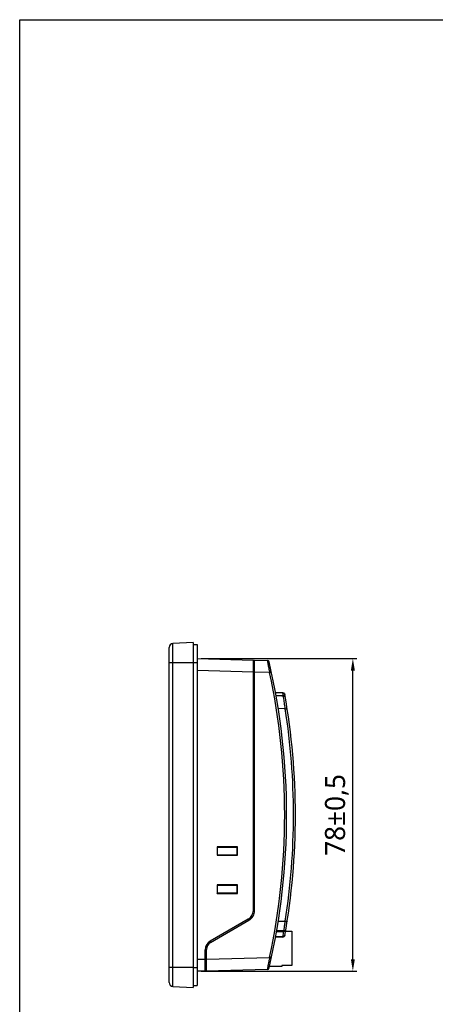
# Model space of a CAD drawing. Extents: x 0 to 1188, y 0 to 420.
# Tile 2 of 22: x 0 to 104, y 175 to 420. Entities that reach past the tile are written whole.
import ezdxf

# ---------------------------------------------------------------- set-up
doc = ezdxf.new("R2010")
doc.units = 0
doc.header["$LTSCALE"] = 32.67
doc.header["$PDMODE"] = 3
doc.header["$PDSIZE"] = 8
doc.layers.get('0').update_dxf_attribs({"linetype": 'CONTINUOUS'})
doc.layers.get('DEFPOINTS').update_dxf_attribs({"linetype": 'CONTINUOUS'})
doc.styles.get("Standard").update_dxf_attribs({"font": 'msyh.ttc'})
doc.dimstyles.get("Standard").update_dxf_attribs({"dimtxt": 5, "dimasz": 3, "dimexe": 1, "dimexo": 1, "dimgap": 1, "dimtad": 1, "dimdec": 1, "dimtxsty": 'STANDARD', "dimcen": 0, "dimazin": 3, "dimtp": 0.001, "dimtm": 0.001, "dimtfac": 1, "dimtdec": 1, "dimtofl": 0, "dimtmove": 0, "dimatfit": 3, "dimtolj": 1})

# ---------------------------------------------------------------- blocks, each defined once
blk = doc.blocks.new('*D7')
at = {"color": 0}
for p, q in [((45.27, 260.75), (84.09, 260.75)), ((83.09, 185.81), (83.09, 257.75)), ((45.27, 182.81), (84.09, 182.81))]:
    blk.add_line(p, q, dxfattribs=at)
for points in [[(82.59, 257.75), (83.59, 257.75), (83.09, 260.75)], [(82.59, 185.81), (83.59, 185.81), (83.09, 182.81)]]:
    blk.add_solid(points, dxfattribs=at)
at = {"layer": 'DEFPOINTS', "color": 0}
for p in [(44.27, 260.75), (83.09, 260.75), (44.27, 182.81)]:
    blk.add_point(p, dxfattribs=at)
at = {"color": 0, "insert": (79.09, 221.78), "char_height": 5, "attachment_point": 5, "rotation": 90}
blk.add_mtext('\\A1;78±0,5', dxfattribs=at)

msp = doc.modelspace()

# ---------------------------------------------------------------- linework, layer by layer
for p, q in [((0, 0), (0, 420)), ((0, 420), (594, 420)), ((37.27, 180.04), (37.27, 263.52)), ((43.27, 264.78), (38.22, 264.52)), ((38.22, 179.04), (38.22, 264.52)), ((43.27, 264.78), (43.27, 178.78)), ((43.27, 264.28), (44.27, 264.28)), ((44.27, 264.28), (44.27, 179.28)), ((44.27, 260.75), (58.27, 260.39)), ((58.27, 197.94), (58.27, 260.39)), ((58.57, 197.94), (58.57, 260.38)), ((58.57, 260.38), (61.75, 260.3)), ((37.27, 259.78), (43.27, 259.78)), ((43.27, 259.78), (44.27, 259.78)), ((58.27, 257.39), (44.27, 257.75)), ((58.57, 259.75), (58.27, 259.78)), ((58.27, 257.47), (58.57, 257.47)), ((62.31, 257.28), (58.57, 257.38)), ((65.64, 252.24), (63.8, 252.31)), ((65.64, 252.14), (63.82, 252.2)), ((63.93, 251.55), (64.24, 251.55)), ((64.24, 251.44), (63.95, 251.44)), ((65.76, 251.52), (65.64, 252.14)), ((65.9, 251.5), (65.76, 251.52)), ((66.23, 248.23), (64.48, 248.29)), ((49.21, 213.84), (49.21, 211.72)), ((49.21, 213.84), (49.27, 213.78)), ((54.33, 213.83), (49.21, 213.84)), ((49.27, 213.78), (49.27, 211.78)), ((49.27, 213.78), (54.27, 213.78)), ((54.33, 213.83), (54.27, 213.78)), ((54.27, 211.78), (54.27, 213.78)), ((54.33, 211.73), (54.33, 213.83)), ((49.21, 211.72), (49.27, 211.78)), ((49.21, 211.72), (54.33, 211.73)), ((54.27, 211.78), (49.27, 211.78)), ((54.33, 211.73), (54.27, 211.78)), ((49.21, 204.34), (49.21, 202.22)), ((49.21, 204.34), (49.27, 204.28)), ((54.33, 204.33), (49.21, 204.34)), ((49.27, 204.28), (49.27, 202.28)), ((49.27, 204.28), (54.27, 204.28)), ((54.33, 204.33), (54.27, 204.28)), ((54.27, 202.28), (54.27, 204.28)), ((54.33, 202.23), (54.33, 204.33)), ((49.21, 202.22), (49.27, 202.28)), ((49.21, 202.22), (54.33, 202.23)), ((54.27, 202.28), (49.27, 202.28)), ((54.33, 202.23), (54.27, 202.28)), ((58.57, 197.94), (58.27, 197.94)), ((57.02, 195.78), (47.52, 190.29)), ((47.57, 189.97), (57.17, 195.52)), ((57.02, 195.78), (57.17, 195.52)), ((64.48, 195.27), (66.23, 195.33)), ((63.84, 191.46), (65.64, 191.52)), ((64.05, 192.66), (65.88, 192.7)), ((65.9, 192.9), (64.1, 192.86)), ((66.3, 192.78), (67.84, 192.78)), ((67.84, 192.78), (67.84, 184.28)), ((47.67, 190.03), (47.52, 190.29)), ((65.64, 191.32), (63.8, 191.25)), ((46.27, 182.86), (46.27, 188.13)), ((46.27, 188.13), (46.57, 188.13)), ((46.57, 182.87), (46.57, 188.24)), ((44.27, 185.81), (46.27, 185.86)), ((46.57, 186.09), (46.27, 186.09)), ((46.57, 185.87), (62.31, 186.28)), ((65.34, 184.28), (65.34, 183.98)), ((67.84, 184.28), (65.34, 184.28)), ((43.27, 183.78), (37.27, 183.78)), ((43.27, 183.78), (44.27, 183.78)), ((46.27, 182.86), (44.27, 182.81)), ((46.27, 183.78), (46.57, 183.81)), ((61.75, 183.26), (46.57, 182.87)), ((65.34, 183.98), (62.3, 183.98)), ((43.27, 179.28), (44.27, 179.28)), ((38.22, 179.04), (43.27, 178.78))]:
    msp.add_line(p, q)
msp.add_lwpolyline([(65.75, 251.61), (65.7, 251.81), (65.64, 252.14)])
for centre, radius, start, end in [((38.27, 263.52), 1, 93, 180), ((61.74, 259.8), 0.5, 13.0165, 88.5), ((-102.72, 221.78), 169.29, 346.9835, 13.0165), ((-102.7, 221.78), 168.79, 347.858, 12.142), ((65.63, 251.74), 0.5, 10.0925, 88), ((12.54, 243.16), 53.88, 8.4432, 8.8228), ((-102.72, 221.78), 171.49, 349.9075, 10.0925), ((55.77, 197.94), 2.5, 300, 360), ((55.77, 197.94), 2.8, 300, 0), ((-59.22, 217.5), 127.53, 348.2446, 348.794), ((65.63, 191.82), 0.5, 272, 349.9075), ((65.87, 193.2), 0.5, 271.493, 350.404), ((48.77, 188.13), 2.5, 120, 180), ((48.57, 188.24), 2, 120, 180), ((61.74, 183.76), 0.5, 271.5, 346.9835), ((38.27, 180.04), 1, 180, 267)]:
    msp.add_arc(centre, radius, start, end)
for points, knots in [([(61.75, 260.3), (61.75, 260.3), (61.75, 260.29), (61.75, 260.28), (61.76, 260.26), (61.76, 260.23), (61.77, 260.2), (61.78, 260.14), (61.8, 260.05), (61.82, 259.93), (61.85, 259.77), (61.89, 259.6), (61.94, 259.32), (62.01, 258.92), (62.11, 258.41), (62.21, 257.86), (62.28, 257.48), (62.31, 257.28)], [0, 0, 0, 0, 0.001291, 0.00502, 0.01119, 0.019785, 0.030782, 0.044152, 0.077855, 0.120518, 0.171673, 0.230762, 0.297159, 0.449055, 0.621277, 0.807217, 1, 1, 1, 1]), ([(62.31, 257.28), (62.37, 257.3), (62.46, 257.31), (62.57, 257.34), (62.64, 257.35), (62.7, 257.37), (62.74, 257.38), (62.77, 257.38), (62.78, 257.38), (62.78, 257.39), (62.79, 257.39), (62.79, 257.39)], [0, 0, 0, 0, 0.370277, 0.549067, 0.708316, 0.837171, 0.929793, 0.961271, 0.983093, 0.995814, 1, 1, 1, 1]), ([(65.64, 252.24), (65.64, 252.24), (65.64, 252.24), (65.64, 252.24), (65.64, 252.23), (65.64, 252.21), (65.64, 252.18), (65.64, 252.15), (65.64, 252.14)], [0, 0, 0, 0, 0.017405, 0.06619, 0.14663, 0.258328, 0.572534, 1, 1, 1, 1]), ([(65.64, 252.14), (65.75, 252.14), (65.92, 252.11), (66.07, 251.97), (66.11, 251.88), (66.12, 251.83)], [0, 0, 0, 0, 0.533877, 0.781755, 1, 1, 1, 1]), ([(65.76, 251.52), (65.77, 251.52), (65.77, 251.5), (65.77, 251.48), (65.77, 251.47)], [0, 0, 0, 0, 0.305863, 1, 1, 1, 1]), ([(65.77, 251.47), (65.77, 251.47), (65.78, 251.45), (65.78, 251.43), (65.78, 251.42)], [0, 0, 0, 0, 0.219366, 1, 1, 1, 1]), ([(65.78, 251.42), (65.83, 251.42), (65.94, 251.41), (66.13, 251.33), (66.23, 251.2), (66.25, 251.11)], [0, 0, 0, 0, 0.277213, 0.547802, 1, 1, 1, 1]), ([(66.23, 248.23), (66.16, 248.74), (66.03, 249.68), (65.9, 250.63), (65.83, 251.07)], [0, 0, 0, 0, 0.539601, 1, 1, 1, 1]), ([(66.25, 251.11), (66.24, 251.13), (66.21, 251.24), (66.14, 251.34), (66.08, 251.4)], [0, 0, 0, 0, 0.240384, 1, 1, 1, 1]), ([(66.23, 248.23), (66.29, 248.23), (66.38, 248.25), (66.49, 248.27), (66.57, 248.28), (66.63, 248.29), (66.67, 248.29), (66.69, 248.3), (66.7, 248.3), (66.7, 248.3), (66.71, 248.3), (66.71, 248.3)], [0, 0, 0, 0, 0.371266, 0.550058, 0.709114, 0.83771, 0.93009, 0.961473, 0.983219, 0.995874, 1, 1, 1, 1]), ([(65.9, 192.9), (65.93, 193.08), (65.99, 193.57), (66.11, 194.38), (66.19, 195.01), (66.23, 195.33)], [0, 0, 0, 0, 0.226589, 0.601994, 1, 1, 1, 1]), ([(66.23, 195.33), (66.29, 195.33), (66.38, 195.31), (66.49, 195.29), (66.57, 195.28), (66.63, 195.27), (66.67, 195.27), (66.69, 195.26), (66.7, 195.26), (66.7, 195.26), (66.71, 195.26), (66.71, 195.26)], [0, 0, 0, 0, 0.371118, 0.549852, 0.70888, 0.837486, 0.929914, 0.961335, 0.983123, 0.995825, 1, 1, 1, 1]), ([(66.12, 191.73), (66.11, 191.69), (66.07, 191.62), (65.96, 191.55), (65.8, 191.51), (65.69, 191.51), (65.64, 191.52)], [0, 0, 0, 0, 0.183776, 0.418365, 0.702518, 1, 1, 1, 1]), ([(65.64, 191.32), (65.64, 191.32), (65.65, 191.32), (65.64, 191.33), (65.64, 191.35), (65.64, 191.37), (65.64, 191.4), (65.64, 191.45), (65.64, 191.49), (65.64, 191.52)], [0, 0, 0, 0, 0.016906, 0.067078, 0.149863, 0.264231, 0.40861, 0.581292, 1, 1, 1, 1]), ([(65.88, 192.7), (65.88, 192.7), (65.89, 192.71), (65.89, 192.72), (65.89, 192.72)], [0, 0, 0, 0, 0.297303, 1, 1, 1, 1]), ([(65.89, 192.72), (65.89, 192.73), (65.89, 192.76), (65.9, 192.8), (65.9, 192.82)], [0, 0, 0, 0, 0.180691, 1, 1, 1, 1]), ([(65.9, 192.9), (65.96, 192.89), (66.06, 192.9), (66.21, 192.94), (66.32, 193.01), (66.35, 193.08), (66.36, 193.12)], [0, 0, 0, 0, 0.30608, 0.578228, 0.80597, 1, 1, 1, 1]), ([(65.9, 192.82), (65.9, 192.83), (65.9, 192.85), (65.9, 192.88), (65.9, 192.9)], [0, 0, 0, 0, 0.231883, 1, 1, 1, 1]), ([(62.31, 186.28), (62.28, 186.08), (62.21, 185.7), (62.11, 185.15), (62.01, 184.64), (61.94, 184.24), (61.89, 183.96), (61.85, 183.79), (61.82, 183.63), (61.8, 183.51), (61.78, 183.42), (61.77, 183.36), (61.76, 183.33), (61.76, 183.3), (61.75, 183.28), (61.75, 183.27), (61.75, 183.26), (61.75, 183.26)], [0, 0, 0, 0, 0.192783, 0.378722, 0.550944, 0.702841, 0.769237, 0.828327, 0.879481, 0.922145, 0.955848, 0.969218, 0.980214, 0.98881, 0.99498, 0.998709, 1, 1, 1, 1]), ([(62.79, 186.17), (62.79, 186.17), (62.78, 186.17), (62.78, 186.18), (62.77, 186.18), (62.74, 186.18), (62.7, 186.19), (62.64, 186.21), (62.57, 186.22), (62.46, 186.25), (62.37, 186.26), (62.31, 186.28)], [0, 0, 0, 0, 0.004186, 0.016907, 0.038729, 0.070207, 0.162829, 0.291684, 0.450933, 0.629723, 1, 1, 1, 1])]:
    msp.add_open_spline(points, degree=3, knots=knots)
for points in [[(64.24, 251.55), (64.75, 251.54), (65.25, 251.53), (65.76, 251.52)], [(65.78, 251.42), (65.26, 251.43), (64.75, 251.43), (64.24, 251.44)], [(66.08, 251.4), (66.03, 251.44), (65.97, 251.48), (65.9, 251.5)], [(66.23, 195.33), (67.6, 204.07), (68.98, 221.78), (67.6, 239.49), (66.23, 248.23)]]:
    msp.add_open_spline(points, degree=3)

# ---------------------------------------------------------------- dimensions: what is measured, and where the dimension line sits
dim = msp.add_linear_dim(base=(83.09, 260.75), p1=(44.27, 182.81), p2=(44.27, 260.75), angle=90, dimstyle='STANDARD', override={"dimgap": 1, "dimdec": 0, "dimtol": 1, "dimlim": 0, "dimtp": 0.5, "dimtm": 0.5})
dim.commit()
dim.dimension.update_dxf_attribs({"geometry": '*D7', "text_midpoint": (79.09, 221.78)})

doc.saveas('drawing.dxf')
